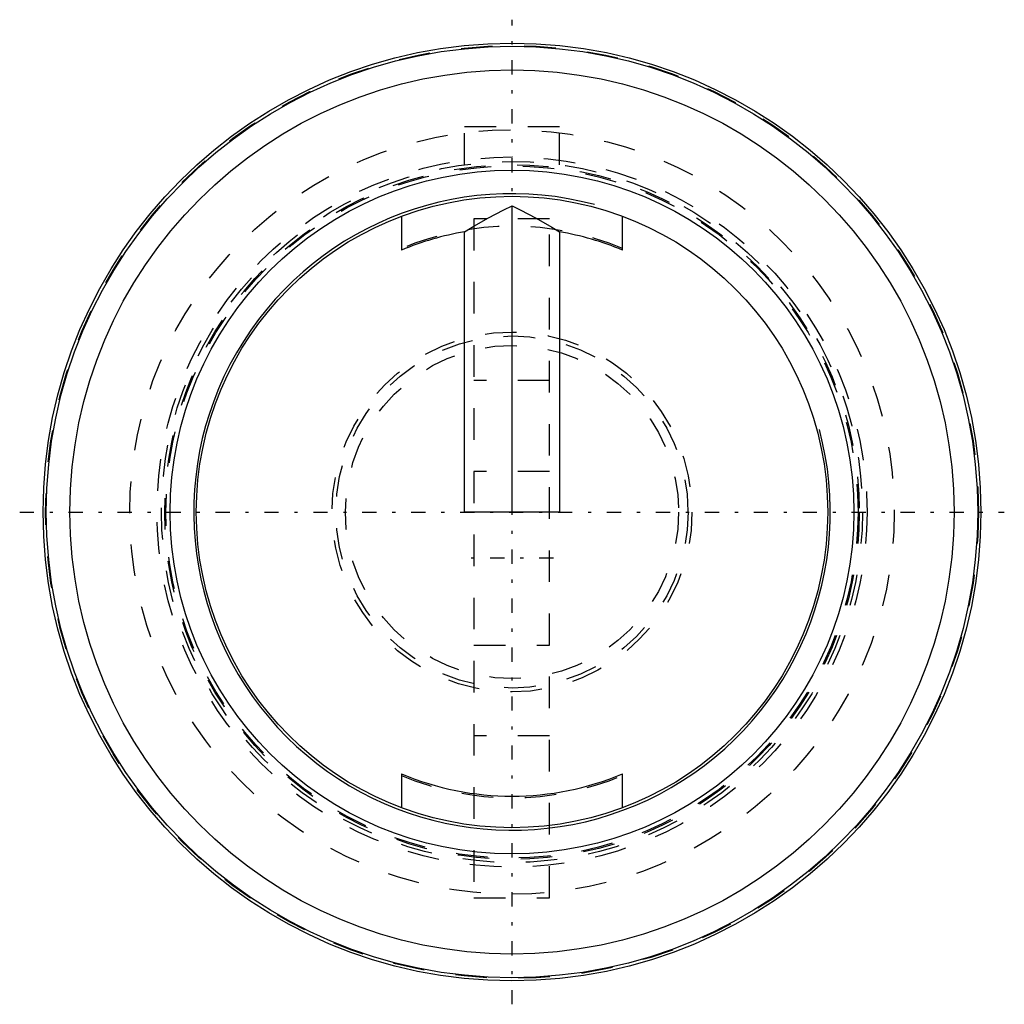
# Model space of a CAD drawing. Extents: x -15.6 to 15.6, y -15.6 to 15.6.
import ezdxf

# ---------------------------------------------------------------- set-up
doc = ezdxf.new("R2010")
doc.units = 0
doc.linetypes.add('CENTER', pattern=[1.5, 0.45, -0.5, 0.05, -0.5])
doc.linetypes.add('DASHED', pattern=[2, 1, -1])
for name, color, linetype in [('AM_0', 7, 'CONTINUOUS'), ('AM_10', 7, 'CONTINUOUS'), ('AM_3', 7, 'DASHED'), ('AM_7', 7, 'CENTER'), ('CONNECTIONPOINTS', 1, 'CONTINUOUS')]:
    doc.layers.add(name, color=color, linetype=linetype)

msp = doc.modelspace()

# ---------------------------------------------------------------- linework, layer by layer
at = {"layer": 'AM_0', "color": 7, "linetype": 'CONTINUOUS'}
for p, q in [((0, 0), (0, 9.698)), ((-3.5, 9.367), (-3.5, 8.292)), ((3.5, 8.292), (3.5, 9.367)), ((-1.5, 0), (-1.5, 8.874)), ((1.5, 8.874), (1.5, 0)), ((1.5, 0), (-1.5, 0)), ((-3.5, -8.292), (-3.5, -9.367)), ((3.5, -9.367), (3.5, -8.292))]:
    msp.add_line(p, q, dxfattribs=at)
for points in [[(-1.5, 8.874), (-1.259, 9.024), (-0.767, 9.31), (-0.259, 9.574), (0, 9.698)], [(0, 9.698), (0.259, 9.574), (0.767, 9.31), (1.259, 9.024), (1.5, 8.874)]]:
    msp.add_lwpolyline(points, dxfattribs=at)
for radius in [14.85, 14.75, 14, 10.83, 10]:
    msp.add_circle((0, 0), radius, dxfattribs=at)
for start, end in [(99.5941, 112.8854), (67.1146, 80.4059), (247.1146, 292.8854)]:
    msp.add_arc((0, 0), 9, start, end, dxfattribs=at)
at = {"layer": 'AM_10', "color": 7, "linetype": 'CONTINUOUS'}
msp.add_arc((0, 0), 10.08, 75, 15, dxfattribs=at)
at = {"layer": 'AM_3', "color": 6, "linetype": 'DASHED'}
for p, q in [((1.5, 12.2), (-1.5, 12.2)), ((-1.5, 10.998), (-1.5, 12.2)), ((1.5, 10.998), (1.5, 12.2)), ((1.19, 9.285), (-1.21, 9.285)), ((-1.21, 9.285), (-1.21, -12.215)), ((1.19, -12.215), (1.19, 9.285)), ((1.19, 4.16), (-1.21, 4.16)), ((1.19, 1.285), (-1.21, 1.285)), ((-1.21, -4.215), (1.19, -4.215)), ((1.19, -7.09), (-1.21, -7.09)), ((-1.21, -12.215), (1.19, -12.215))]:
    msp.add_line(p, q, dxfattribs=at)
for radius in [14.772, 12.106, 11.244, 11.1, 11, 10.962, 5.7, 5.575, 5.275]:
    msp.add_circle((0, 0), radius, dxfattribs=at)
for start, end in [(67.2482, 112.7518), (247.2482, 292.7518)]:
    msp.add_arc((0, 0), 9.05, start, end, dxfattribs=at)
at = {"layer": 'AM_7', "color": 4, "linetype": 'CENTER'}
for p, q in [((0, -15.592), (0, 15.592)), ((-15.592, 0), (15.592, 0)), ((1.31, -1.465), (-1.33, -1.465))]:
    msp.add_line(p, q, dxfattribs=at)
at = {"layer": 'CONNECTIONPOINTS', "color": 1, "linetype": 'CONTINUOUS'}
msp.add_point((0, 0), dxfattribs=at)

doc.saveas('drawing.dxf')
